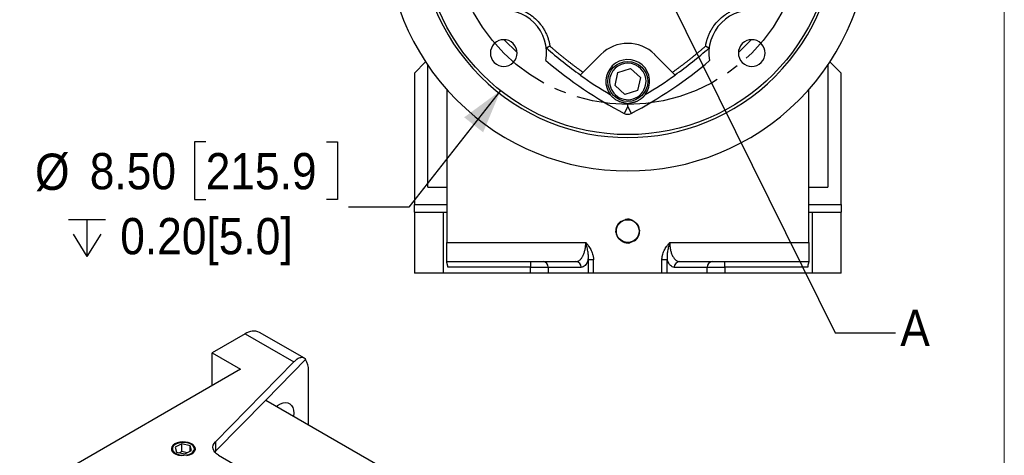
# Model space of a CAD drawing. Header units: inches. Extents: x 0 to 85.2, y 0 to 55.
# Tile 16 of 20: x 64.6 to 85, y 30.9 to 39.9. Entities that reach past the tile are written whole.
import ezdxf

# ---------------------------------------------------------------- set-up
doc = ezdxf.new("R2010")
doc.units = ezdxf.units.IN
doc.header["$LTSCALE"] = 5
doc.header["$MEASUREMENT"] = 0
doc.linetypes.add('SLD-Center', pattern=[0.75, 0.6, -0.05, 0.05, -0.05])
doc.linetypes.add('SLD-Solid', pattern=[0])
doc.layers.add('CENTER', color=40, linetype='SLD-Center')
doc.layers.add('SLD-DEFPOINTS', color=7, linetype='Continuous')
doc.layers.add('DIMENSIONS', color=140, linetype='SLD-Solid', lineweight=25)
doc.layers.add('TEXT', color=140, linetype='SLD-Solid', lineweight=25)
doc.styles.add('SLDTEXTSTYLE0', font='GOTHIC.TTF', dxfattribs={"width": 0.913})
doc.styles.get("Standard").update_dxf_attribs({"font": 'GOTHIC.TTF'})
doc.dimstyles.new('SLDDIMSTYLE6', dxfattribs={"dimtxt": 0.75, "dimasz": 0.9, "dimexe": 0, "dimexo": 0.0625, "dimgap": 0.1875, "dimtad": 0, "dimtih": 1, "dimtoh": 1, "dimrnd": 1e-09, "dimzin": 4, "dimdsep": 46, "dimtxsty": 'SLDTEXTSTYLE0', "dimsah": 1, "dimcen": 0.09, "dimadec": 0, "dimazin": 1, "dimtfac": 1, "dimtofl": 0, "dimtmove": 0, "dimatfit": 3, "dimfxl": 0, "dimfrac": 2, "dimtolj": 1, "dimtzin": 12, "dimarcsym": 0})
doc.dimstyles.new('SLDDIMSTYLE7', dxfattribs={"dimtxt": 0.18, "dimasz": 0.9, "dimexe": 0, "dimexo": 0.0625, "dimgap": 0, "dimtad": 0, "dimtih": 1, "dimtoh": 1, "dimdec": 0, "dimrnd": 1e-09, "dimzin": 0, "dimdsep": 46, "dimtxsty": 'Standard', "dimblk1": 'NONE', "dimblk2": 'NONE', "dimsah": 1, "dimcen": 0.09, "dimadec": 0, "dimazin": 0, "dimtfac": 0.9, "dimtdec": 0, "dimtofl": 0, "dimtmove": 0, "dimatfit": 3, "dimldrblk": 'NONE', "dimfxl": 0, "dimfrac": 2, "dimtolj": 1, "dimtzin": 0, "dimarcsym": 0})
doc.dimstyles.new('SLDDIMSTYLE8', dxfattribs={"dimtxt": 0.75, "dimasz": 0.9, "dimexe": 0, "dimexo": 0.0625, "dimgap": 0.1875, "dimtad": 0, "dimtih": 1, "dimtoh": 1, "dimrnd": 1e-09, "dimzin": 12, "dimdsep": 46, "dimtxsty": 'SLDTEXTSTYLE0', "dimsah": 1, "dimcen": 0, "dimadec": 0, "dimazin": 3, "dimtfac": 1, "dimtofl": 0, "dimtmove": 0, "dimatfit": 3, "dimfxl": 0, "dimfrac": 2, "dimtolj": 1, "dimtzin": 12, "dimarcsym": 0})
doc.dimstyles.new('SLDDIMSTYLE9', dxfattribs={"dimtxt": 0.75, "dimasz": 0.9, "dimexe": 0, "dimexo": 0.0625, "dimgap": 0.1875, "dimtad": 0, "dimtih": 1, "dimtoh": 1, "dimrnd": 1e-09, "dimzin": 4, "dimdsep": 46, "dimtxsty": 'SLDTEXTSTYLE0', "dimsah": 1, "dimcen": 0, "dimadec": 0, "dimazin": 1, "dimtfac": 1, "dimtofl": 0, "dimtmove": 0, "dimatfit": 3, "dimfxl": 0, "dimfrac": 2, "dimtolj": 1, "dimtzin": 12, "dimarcsym": 0})

# ---------------------------------------------------------------- blocks, each defined once
blk = doc.blocks.new('Block2')
at = {"color": 7, "linetype": 'SLD-Solid', "lineweight": 18}
blk.add_line((85, 0), (85, 55), dxfattribs=at)
blk = doc.blocks.new('_D_18')
at = {"layer": 'DIMENSIONS'}
for p, q in [((59.834, 46.782), (63.758, 46.782)), ((63.133, 46.782), (63.133, 43.015)), ((61.886, 41.892), (61.657, 41.892)), ((61.657, 41.892), (61.657, 40.702)), ((64.38, 41.892), (64.608, 41.892)), ((64.608, 41.892), (64.608, 40.702)), ((61.657, 40.702), (61.886, 40.702)), ((63.133, 36.782), (63.133, 40.549)), ((64.608, 40.702), (64.38, 40.702)), ((59.834, 36.782), (63.758, 36.782))]:
    blk.add_line(p, q, dxfattribs=at)
for points in [[(63.133, 46.782), (62.883, 45.882), (63.383, 45.882)], [(63.133, 36.782), (63.383, 37.682), (62.883, 37.682)]]:
    blk.add_solid(points, dxfattribs=at)
at = {"layer": 'DIMENSIONS', "char_height": 0.75, "attachment_point": 1, "style": 'SLDTEXTSTYLE0'}
for s, insert in [('%%c', (61.32, 43.003)), ('10.00', (62.451, 43.003)), ('254.0', (61.886, 41.66))]:
    blk.add_mtext(s, dxfattribs=dict(at, insert=insert))
blk = doc.blocks.new('_D_19')
at = {"layer": 'DIMENSIONS'}
for p, q in [((68.725, 52.005), (68.496, 52.005)), ((68.496, 52.005), (68.496, 50.814)), ((71.219, 52.005), (71.447, 52.005)), ((71.447, 52.005), (71.447, 50.814)), ((73.082, 50.924), (71.988, 50.924)), ((75.723, 45.085), (73.082, 50.924)), ((68.496, 50.814), (68.725, 50.814)), ((71.447, 50.814), (71.219, 50.814))]:
    blk.add_line(p, q, dxfattribs=at)
blk.add_solid([(75.723, 45.085), (75.58, 46.008), (75.124, 45.802)], dxfattribs=at)
at = {"layer": 'DIMENSIONS', "char_height": 0.75, "attachment_point": 1, "style": 'SLDTEXTSTYLE0'}
for s, insert in [('%%c', (68.436, 53.115)), ('7.25', (69.568, 53.115)), ('184.2', (68.725, 51.772)), ('B.C.', (69.001, 50.429))]:
    blk.add_mtext(s, dxfattribs=dict(at, insert=insert))
blk = doc.blocks.new('SW_SYMBOL_HOLE_DEPTH')
at = {"layer": 'DIMENSIONS', "color": 0}
for p, q in [((0, 172.2), (157.5, 172.2)), ((78.7, 172.2), (78.7, 14.8)), ((19.7, 109.3), (78.7, 14.8)), ((137.8, 109.3), (78.7, 14.8))]:
    blk.add_line(p, q, dxfattribs=at)
blk = doc.blocks.new('_D_21')
at = {"layer": 'DIMENSIONS'}
for p, q in [((74.588, 38.442), (72.694, 36.035)), ((68.493, 37.384), (68.265, 37.384)), ((68.265, 37.384), (68.265, 36.194)), ((70.987, 37.384), (71.216, 37.384)), ((71.216, 37.384), (71.216, 36.194)), ((68.265, 36.194), (68.493, 36.194)), ((71.216, 36.194), (70.987, 36.194)), ((72.694, 36.035), (71.444, 36.035))]:
    blk.add_line(p, q, dxfattribs=at)
blk.add_solid([(74.588, 38.442), (73.835, 37.89), (74.228, 37.58)], dxfattribs=at)
at = {"layer": 'DIMENSIONS', "xscale": 0.004866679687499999, "yscale": 0.004866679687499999, "zscale": 0.004866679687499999}
blk.add_blockref('SW_SYMBOL_HOLE_DEPTH', (65.656, 34.943), dxfattribs=at)
at = {"layer": 'DIMENSIONS', "char_height": 0.75, "attachment_point": 1, "style": 'SLDTEXTSTYLE0'}
for s, insert in [('%%c', (64.966, 37.14)), ('8.50', (66.097, 37.152)), ('215.9', (68.493, 37.152)), ('0.20[5.0]', (66.727, 35.809))]:
    blk.add_mtext(s, dxfattribs=dict(at, insert=insert))
blk = doc.blocks.new('_NONE')

msp = doc.modelspace()

# ---------------------------------------------------------------- linework, layer by layer
for p, q in [((74.663, 39.494), (74.929, 39.229)), ((79.504, 39.229), (79.77, 39.494)), ((76.66, 39.189), (76.234, 38.763)), ((78.199, 38.763), (77.773, 39.189)), ((73.038, 39.036), (72.807, 38.806)), ((73.083, 36.447), (73.083, 38.969)), ((77.013, 38.818), (77.275, 38.902)), ((77.275, 38.902), (77.479, 38.716)), ((81.35, 38.969), (81.35, 36.447)), ((81.626, 38.806), (81.395, 39.036)), ((72.807, 38.806), (72.807, 36.089)), ((76.954, 38.549), (77.013, 38.818)), ((77.479, 38.716), (77.42, 38.447)), ((81.626, 36.089), (81.626, 38.806)), ((77.158, 38.363), (76.954, 38.549)), ((73.476, 38.464), (73.476, 35.302)), ((77.42, 38.447), (77.158, 38.363)), ((80.957, 35.302), (80.957, 38.464)), ((77.217, 38.111), (77.144, 37.971)), ((77.217, 38.111), (77.29, 37.971)), ((73.083, 36.447), (73.476, 36.447)), ((80.957, 36.447), (81.35, 36.447)), ((72.807, 35.932), (72.807, 36.089)), ((72.807, 36.089), (73.476, 36.089)), ((80.957, 36.089), (81.626, 36.089)), ((81.626, 36.089), (81.626, 35.932)), ((72.807, 35.932), (72.807, 34.672)), ((72.807, 35.932), (73.398, 35.932)), ((73.398, 35.932), (73.398, 34.672)), ((73.398, 35.932), (73.476, 35.932)), ((80.957, 35.932), (81.035, 35.932)), ((81.035, 34.672), (81.035, 35.932)), ((81.035, 35.932), (81.626, 35.932)), ((81.626, 34.672), (81.626, 35.932)), ((76.972, 35.518), (76.985, 35.621)), ((77.077, 35.74), (77.173, 35.78)), ((77.322, 35.76), (77.404, 35.697)), ((77.462, 35.558), (77.448, 35.455)), ((73.476, 35.302), (76.349, 35.302)), ((73.476, 34.908), (73.476, 35.302)), ((77.111, 35.316), (77.029, 35.379)), ((77.356, 35.336), (77.26, 35.296)), ((78.084, 35.302), (80.957, 35.302)), ((80.957, 35.302), (80.957, 34.908)), ((73.476, 34.908), (76.146, 34.908)), ((73.476, 34.901), (73.476, 34.908)), ((75.209, 34.908), (75.209, 34.79)), ((76.4, 34.941), (76.4, 34.672)), ((76.509, 34.941), (76.4, 34.941)), ((76.509, 34.672), (76.509, 34.941)), ((77.924, 34.672), (77.924, 34.941)), ((78.034, 34.941), (77.924, 34.941)), ((78.034, 34.672), (78.034, 34.941)), ((78.287, 34.908), (80.957, 34.908)), ((79.224, 34.79), (79.224, 34.908)), ((80.957, 34.908), (80.957, 34.901)), ((73.398, 34.672), (72.807, 34.672)), ((75.209, 34.672), (73.398, 34.672)), ((75.209, 34.79), (73.498, 34.79)), ((75.209, 34.79), (75.575, 34.79)), ((75.209, 34.672), (75.209, 34.79)), ((75.575, 34.672), (75.209, 34.672)), ((75.575, 34.79), (75.575, 34.672)), ((75.575, 34.79), (76.256, 34.79)), ((76.4, 34.672), (75.575, 34.672)), ((76.509, 34.672), (76.4, 34.672)), ((77.924, 34.672), (76.509, 34.672)), ((78.034, 34.672), (77.924, 34.672)), ((78.858, 34.672), (78.034, 34.672)), ((78.178, 34.79), (78.858, 34.79)), ((78.858, 34.672), (78.858, 34.79)), ((78.858, 34.79), (79.224, 34.79)), ((79.224, 34.672), (78.858, 34.672)), ((79.224, 34.79), (79.224, 34.672)), ((80.936, 34.79), (79.224, 34.79)), ((81.035, 34.672), (79.224, 34.672)), ((81.626, 34.672), (81.035, 34.672)), ((69.312, 33.416), (68.63, 33.022)), ((69.312, 33.416), (70.318, 32.835)), ((70.532, 32.911), (69.607, 33.445)), ((68.63, 33.022), (69.214, 32.685)), ((68.63, 32.347), (68.63, 33.022)), ((70.318, 32.835), (68.694, 31.18)), ((70.56, 32.888), (69.734, 32.047)), ((69.214, 32.685), (65.178, 30.354)), ((70.62, 31.536), (70.62, 32.661)), ((69.734, 32.047), (68.694, 30.987)), ((69.734, 32.047), (72.181, 30.634)), ((70.314, 31.777), (70.31, 31.715)), ((68.003, 31.141), (67.861, 31.075)), ((68.173, 31.103), (68.003, 31.141)), ((68.003, 30.98), (68.003, 31.141)), ((68.694, 31.18), (68.694, 30.987)), ((67.87, 31.131), (67.856, 31.122)), ((67.861, 31.075), (67.89, 30.971)), ((67.89, 30.971), (68.06, 30.934)), ((68.003, 30.98), (67.953, 30.957)), ((68.109, 30.957), (68.003, 30.98)), ((68.06, 30.934), (68.201, 31)), ((68.201, 31), (68.173, 31.103)), ((68.173, 30.987), (68.173, 31.103)), ((68.207, 31.122), (68.192, 31.131)), ((68.694, 30.987), (68.68, 30.971)), ((68.758, 30.907), (74.651, 27.505))]:
    msp.add_line(p, q)
at = {"flags": 128}
for points in [[(69.956, 31.919), (69.979, 31.936), (70.036, 31.968), (70.092, 31.988), (70.144, 31.995), (70.192, 31.988), (70.234, 31.969), (70.268, 31.936), (70.293, 31.892), (70.309, 31.839), (70.314, 31.777)], [(67.856, 31.139), (67.819, 31.112), (67.794, 31.08), (67.784, 31.046), (67.787, 31.012), (67.805, 30.979), (67.836, 30.949), (67.878, 30.925), (67.929, 30.907), (67.986, 30.897)], [(68.192, 30.944), (68.227, 30.97), (68.25, 31.001), (68.259, 31.033), (68.254, 31.066), (68.234, 31.097), (68.202, 31.125), (68.159, 31.146), (68.108, 31.161), (68.053, 31.169), (67.996, 31.167), (67.941, 31.158), (67.891, 31.141), (67.851, 31.118), (67.822, 31.09), (67.806, 31.058), (67.804, 31.025), (67.817, 30.993), (67.843, 30.963), (67.88, 30.939), (67.928, 30.92), (67.981, 30.909), (68.038, 30.906), (68.095, 30.911), (68.147, 30.924), (68.192, 30.944)], [(68.105, 30.901), (68.159, 30.915), (68.207, 30.936), (68.243, 30.963), (68.268, 30.995), (68.279, 31.029), (68.275, 31.063), (68.257, 31.096), (68.226, 31.126), (68.184, 31.15), (68.133, 31.168), (68.076, 31.178), (68.016, 31.18), (67.957, 31.174), (67.903, 31.16), (67.856, 31.139)], [(68.758, 30.907), (68.717, 30.935), (68.684, 30.967), (68.66, 31.001), (68.647, 31.037), (68.643, 31.074), (68.65, 31.111), (68.667, 31.146), (68.694, 31.18)]]:
    msp.add_lwpolyline(points, dxfattribs=at)
for centre, radius in [((77.217, 41.782), 4.25), ((77.217, 38.632), 0.413), ((77.217, 35.538), 0.236)]:
    msp.add_circle(centre, radius)
for centre, radius, start, end in [((77.217, 41.782), 5, 315, 135), ((77.217, 41.782), 4.309, 315, 135), ((77.217, 41.782), 5, 135, 315), ((77.217, 41.782), 4.309, 135, 315), ((74.653, 39.219), 0.886, 349.7818, 100.2182), ((79.78, 39.219), 0.886, 79.7818, 135), ((79.78, 39.219), 0.886, 135, 190.2182), ((74.653, 39.219), 0.276, 315, 135), ((79.78, 39.219), 0.276, 315, 135), ((74.653, 39.219), 0.276, 135, 315), ((81.253, 45.819), 8.653, 228.6432, 234.5773), ((77.217, 38.632), 0.787, 45, 135), ((73.18, 45.819), 8.653, 305.4227, 311.3568), ((79.78, 39.219), 0.276, 135, 315), ((77.217, 38.632), 0.453, 323.0778, 135), ((81.253, 45.819), 8.858, 229.7112, 242.3584), ((77.217, 38.632), 0.453, 135, 216.9222), ((77.217, 38.632), 0.378, 347.6959, 167.6959), ((73.18, 45.819), 8.858, 297.6416, 310.2888), ((81.253, 45.819), 8.659, 234.5712, 239.4694), ((77.217, 38.632), 0.378, 167.6959, 347.6959), ((73.18, 45.819), 8.659, 300.5306, 305.4288), ((81.253, 45.819), 8.659, 241.8832, 242.2124), ((77.217, 38.632), 0.453, 264.4305, 275.5695), ((73.18, 45.819), 8.659, 297.7876, 298.1168), ((77.217, 38.111), 0.157, 242.3584, 297.6416), ((77.217, 35.538), 0.246, 124.6864, 160.2101), ((77.217, 35.538), 0.246, 64.6864, 100.2101), ((77.217, 35.538), 0.246, 4.6864, 40.2101), ((77.217, 35.538), 0.246, 184.6864, 220.2101), ((77.217, 35.538), 0.246, 304.6864, 340.2101), ((77.217, 35.538), 0.246, 244.6864, 280.2101), ((75.461, 34.794), 0.114, 357.9835, 87.8307), ((76.142, 34.794), 0.114, 357.9835, 87.8307), ((78.292, 34.794), 0.114, 92.1693, 182.0166), ((78.972, 34.794), 0.114, 92.1693, 182.0165), ((69.485, 33.169), 0.302, 66.1853, 125.125), ((70.278, 32.68), 0.342, 356.776, 36.3243), ((67.905, 31.009), 0.123, 113.6435, 170.7367), ((68.151, 31.005), 0.13, 10.9393, 64.6803)]:
    msp.add_arc(centre, radius, start, end)
for points, knots in [([(74.796, 40.173), (74.802, 40.172), (74.815, 40.17), (74.833, 40.167), (74.851, 40.163), (74.868, 40.159), (74.886, 40.155), (74.904, 40.15), (74.922, 40.145), (74.958, 40.135), (75.011, 40.115), (75.082, 40.084), (75.15, 40.047), (75.238, 39.989), (75.338, 39.904), (75.424, 39.803), (75.482, 39.715), (75.519, 39.647), (75.55, 39.577), (75.571, 39.517), (75.585, 39.47), (75.594, 39.434), (75.601, 39.398), (75.605, 39.374), (75.607, 39.362)], [0, 0, 0, 0, 0.014954, 0.029891, 0.044818, 0.059739, 0.07466, 0.089587, 0.104524, 0.119477, 0.181512, 0.243578, 0.307265, 0.370985, 0.500003, 0.62902, 0.692706, 0.756427, 0.818461, 0.880528, 0.910405, 0.940247, 0.970098, 1, 1, 1, 1]), ([(78.826, 39.362), (78.827, 39.368), (78.829, 39.38), (78.832, 39.398), (78.836, 39.416), (78.84, 39.434), (78.844, 39.452), (78.848, 39.469), (78.853, 39.487), (78.864, 39.523), (78.883, 39.577), (78.914, 39.647), (78.952, 39.715), (79.009, 39.803), (79.095, 39.904), (79.196, 39.989), (79.283, 40.047), (79.352, 40.084), (79.422, 40.115), (79.481, 40.137), (79.529, 40.15), (79.565, 40.159), (79.601, 40.167), (79.625, 40.171), (79.637, 40.173)], [0, 0, 0, 0, 0.0149538, 0.0298913, 0.044818, 0.0597392, 0.0746603, 0.0895868, 0.104524, 0.1194773, 0.1815116, 0.2435781, 0.3072649, 0.3709851, 0.5000026, 0.6290202, 0.6927064, 0.7564271, 0.8184606, 0.8805279, 0.910405, 0.9402472, 0.9700978, 1, 1, 1, 1]), ([(75.534, 39.318), (75.534, 39.319), (75.533, 39.32), (75.534, 39.321), (75.534, 39.322), (75.535, 39.323), (75.535, 39.323), (75.536, 39.323)], [0, 0, 0, 0, 0.20846, 0.412076, 0.611444, 0.807197, 1, 1, 1, 1]), ([(75.607, 39.362), (75.605, 39.361), (75.602, 39.359), (75.597, 39.356), (75.593, 39.354), (75.59, 39.352), (75.587, 39.351), (75.581, 39.348), (75.573, 39.343), (75.563, 39.338), (75.555, 39.334), (75.548, 39.33), (75.543, 39.327), (75.538, 39.325), (75.537, 39.324), (75.536, 39.323)], [0, 0, 0, 0, 0.056058, 0.106372, 0.150943, 0.189768, 0.222845, 0.250175, 0.382696, 0.500041, 0.608378, 0.712406, 0.812252, 0.908061, 1, 1, 1, 1]), ([(75.607, 39.362), (75.622, 39.349), (75.651, 39.324), (75.695, 39.286), (75.74, 39.248), (75.784, 39.211), (75.829, 39.174), (75.875, 39.137), (75.92, 39.101), (75.966, 39.065), (76.012, 39.029), (76.058, 38.994), (76.104, 38.959), (76.151, 38.924), (76.198, 38.89), (76.245, 38.855), (76.277, 38.833), (76.292, 38.822)], [0, 0, 0, 0, 0.066713, 0.133406, 0.200083, 0.266745, 0.333397, 0.400041, 0.466681, 0.533319, 0.599959, 0.666603, 0.733255, 0.799917, 0.866594, 0.933287, 1, 1, 1, 1]), ([(78.141, 38.822), (78.157, 38.833), (78.188, 38.855), (78.235, 38.89), (78.282, 38.924), (78.329, 38.959), (78.375, 38.994), (78.422, 39.029), (78.467, 39.065), (78.513, 39.101), (78.559, 39.137), (78.604, 39.174), (78.649, 39.211), (78.693, 39.248), (78.738, 39.286), (78.782, 39.324), (78.811, 39.349), (78.826, 39.362)], [0, 0, 0, 0, 0.066713, 0.133406, 0.200083, 0.266745, 0.333397, 0.400041, 0.466681, 0.533319, 0.599959, 0.666603, 0.733255, 0.799917, 0.866594, 0.933287, 1, 1, 1, 1]), ([(78.826, 39.362), (78.828, 39.361), (78.831, 39.359), (78.835, 39.357), (78.84, 39.354), (78.848, 39.35), (78.859, 39.344), (78.871, 39.338), (78.88, 39.333), (78.887, 39.329), (78.892, 39.326), (78.895, 39.325), (78.897, 39.324), (78.898, 39.323)], [0, 0, 0, 0, 0.0508054, 0.1010419, 0.1507118, 0.1998172, 0.3666912, 0.499981, 0.6371183, 0.765322, 0.8463989, 0.9245905, 1, 1, 1, 1]), ([(78.898, 39.323), (78.898, 39.323), (78.898, 39.323), (78.899, 39.322), (78.9, 39.321), (78.9, 39.32), (78.9, 39.319), (78.9, 39.318)], [0, 0, 0, 0, 0.194917, 0.391205, 0.590058, 0.792626, 1, 1, 1, 1]), ([(77.173, 38.182), (77.17, 38.182), (77.164, 38.183), (77.155, 38.184), (77.147, 38.185), (77.138, 38.187), (77.129, 38.188), (77.121, 38.19), (77.112, 38.192), (77.104, 38.194), (77.087, 38.198), (77.063, 38.206), (77.028, 38.22), (76.995, 38.237), (76.963, 38.257), (76.933, 38.279), (76.91, 38.299), (76.893, 38.316), (76.879, 38.33), (76.866, 38.345), (76.859, 38.355), (76.855, 38.36)], [0, 0, 0, 0, 0.031613, 0.062212, 0.091815, 0.120438, 0.148103, 0.174832, 0.20065, 0.225583, 0.249664, 0.342071, 0.423921, 0.499834, 0.575673, 0.657413, 0.749673, 0.805175, 0.865213, 0.930078, 1, 1, 1, 1]), ([(77.537, 38.312), (77.535, 38.31), (77.531, 38.307), (77.525, 38.301), (77.52, 38.296), (77.514, 38.291), (77.508, 38.285), (77.501, 38.28), (77.495, 38.276), (77.489, 38.271), (77.483, 38.266), (77.472, 38.259), (77.457, 38.249), (77.437, 38.236), (77.415, 38.225), (77.395, 38.216), (77.376, 38.208), (77.357, 38.202), (77.338, 38.196), (77.319, 38.191), (77.299, 38.187), (77.28, 38.184), (77.267, 38.183), (77.261, 38.182)], [0, 0, 0, 0, 0.028478, 0.056087, 0.082859, 0.108831, 0.134043, 0.158537, 0.182361, 0.205568, 0.228211, 0.250351, 0.313575, 0.374988, 0.436592, 0.50037, 0.556999, 0.617525, 0.682692, 0.753096, 0.829211, 0.911413, 1, 1, 1, 1]), ([(77.579, 38.36), (77.577, 38.358), (77.573, 38.353), (77.567, 38.346), (77.562, 38.339), (77.556, 38.332), (77.549, 38.325), (77.543, 38.319), (77.539, 38.314), (77.537, 38.312)], [0, 0, 0, 0, 0.158202, 0.311122, 0.458849, 0.601484, 0.739136, 0.871929, 1, 1, 1, 1]), ([(76.146, 34.908), (76.148, 34.908), (76.152, 34.908), (76.157, 34.909), (76.163, 34.909), (76.167, 34.91), (76.172, 34.911), (76.176, 34.912), (76.179, 34.913), (76.189, 34.916), (76.202, 34.923), (76.222, 34.936), (76.24, 34.952), (76.258, 34.972), (76.274, 34.996), (76.295, 35.032), (76.317, 35.084), (76.331, 35.138), (76.339, 35.177), (76.342, 35.197), (76.344, 35.218), (76.346, 35.239), (76.348, 35.26), (76.349, 35.281), (76.349, 35.295), (76.349, 35.302)], [0, 0, 0, 0, 0.019899, 0.038512, 0.055839, 0.07188, 0.086635, 0.100104, 0.112286, 0.123183, 0.191803, 0.252789, 0.321774, 0.385839, 0.454172, 0.518925, 0.650172, 0.772866, 0.805954, 0.83879, 0.871397, 0.903798, 0.936016, 0.968075, 1, 1, 1, 1]), ([(76.4, 34.941), (76.403, 34.966), (76.404, 34.991), (76.402, 35.045), (76.4, 35.074), (76.391, 35.134), (76.386, 35.165), (76.37, 35.231), (76.36, 35.266), (76.349, 35.302)], [0, 0, 0, 0, 0.25, 0.25, 0.5, 0.5, 0.75, 0.75, 1, 1, 1, 1]), ([(76.349, 35.302), (76.353, 35.297), (76.361, 35.289), (76.372, 35.275), (76.383, 35.262), (76.394, 35.249), (76.404, 35.236), (76.42, 35.214), (76.441, 35.181), (76.465, 35.136), (76.484, 35.089), (76.496, 35.049), (76.503, 35.016), (76.507, 34.991), (76.509, 34.966), (76.509, 34.949), (76.509, 34.941)], [0, 0, 0, 0, 0.044146, 0.087347, 0.129622, 0.170991, 0.211474, 0.251095, 0.377494, 0.499864, 0.626417, 0.750204, 0.813611, 0.876238, 0.938296, 1, 1, 1, 1]), ([(77.924, 34.941), (77.924, 34.945), (77.924, 34.953), (77.924, 34.966), (77.925, 34.978), (77.927, 34.991), (77.928, 35.003), (77.93, 35.016), (77.933, 35.028), (77.938, 35.053), (77.949, 35.089), (77.968, 35.136), (77.992, 35.181), (78.016, 35.218), (78.039, 35.25), (78.061, 35.276), (78.076, 35.293), (78.084, 35.302)], [0, 0, 0, 0, 0.030803, 0.061673, 0.092638, 0.123726, 0.154962, 0.186373, 0.217984, 0.249823, 0.373507, 0.500164, 0.622431, 0.748935, 0.828978, 0.912611, 1, 1, 1, 1]), ([(78.084, 35.302), (78.073, 35.266), (78.063, 35.231), (78.048, 35.165), (78.042, 35.134), (78.033, 35.074), (78.031, 35.045), (78.029, 34.991), (78.03, 34.966), (78.034, 34.941)], [0, 0, 0, 0, 0.25, 0.25, 0.5, 0.5, 0.75, 0.75, 1, 1, 1, 1]), ([(78.084, 35.302), (78.084, 35.298), (78.084, 35.289), (78.085, 35.277), (78.085, 35.265), (78.086, 35.253), (78.087, 35.24), (78.088, 35.228), (78.089, 35.216), (78.091, 35.204), (78.092, 35.192), (78.094, 35.18), (78.096, 35.168), (78.102, 35.136), (78.116, 35.084), (78.138, 35.032), (78.159, 34.996), (78.176, 34.972), (78.194, 34.952), (78.212, 34.936), (78.231, 34.923), (78.247, 34.915), (78.261, 34.911), (78.273, 34.909), (78.282, 34.908), (78.287, 34.908)], [0, 0, 0, 0, 0.018608, 0.037259, 0.055958, 0.074708, 0.093516, 0.112385, 0.131321, 0.150328, 0.16941, 0.188572, 0.207819, 0.227155, 0.349843, 0.481094, 0.545841, 0.614178, 0.678238, 0.747227, 0.808208, 0.876832, 0.908737, 0.949794, 1, 1, 1, 1]), ([(73.498, 34.79), (73.498, 34.792), (73.497, 34.796), (73.497, 34.802), (73.497, 34.808), (73.496, 34.814), (73.495, 34.82), (73.494, 34.83), (73.491, 34.843), (73.487, 34.858), (73.483, 34.872), (73.48, 34.883), (73.478, 34.891), (73.477, 34.897), (73.477, 34.9), (73.476, 34.901)], [0, 0, 0, 0, 0.0412913, 0.0825337, 0.1238702, 0.1654427, 0.207391, 0.2498508, 0.3733882, 0.499877, 0.6247497, 0.7493917, 0.8338789, 0.9171331, 1, 1, 1, 1]), ([(76.4, 34.941), (76.381, 34.893), (76.358, 34.855), (76.309, 34.803), (76.282, 34.79), (76.256, 34.79)], [0, 0, 0, 0, 0.5, 0.5, 1, 1, 1, 1]), ([(78.178, 34.79), (78.151, 34.79), (78.124, 34.803), (78.075, 34.855), (78.052, 34.893), (78.034, 34.941)], [0, 0, 0, 0, 0.5, 0.5, 1, 1, 1, 1]), ([(80.957, 34.901), (80.957, 34.9), (80.957, 34.899), (80.956, 34.897), (80.956, 34.894), (80.955, 34.891), (80.954, 34.888), (80.953, 34.882), (80.95, 34.872), (80.946, 34.858), (80.942, 34.843), (80.939, 34.828), (80.937, 34.814), (80.936, 34.802), (80.936, 34.794), (80.936, 34.79)], [0, 0, 0, 0, 0.041313, 0.082618, 0.12402, 0.165625, 0.207538, 0.249859, 0.374747, 0.499901, 0.626087, 0.749366, 0.834042, 0.917208, 1, 1, 1, 1]), ([(70.56, 32.888), (70.558, 32.89), (70.555, 32.893), (70.55, 32.898), (70.545, 32.902), (70.54, 32.906), (70.535, 32.91), (70.53, 32.913), (70.524, 32.916), (70.518, 32.918), (70.505, 32.923), (70.484, 32.926), (70.454, 32.923), (70.421, 32.912), (70.394, 32.897), (70.373, 32.883), (70.359, 32.873), (70.346, 32.861), (70.332, 32.849), (70.323, 32.84), (70.318, 32.835)], [0, 0, 0, 0, 0.027099, 0.054164, 0.08121, 0.108256, 0.135319, 0.162418, 0.18957, 0.216792, 0.244102, 0.370224, 0.496879, 0.623925, 0.751351, 0.801136, 0.850796, 0.900428, 0.950131, 1, 1, 1, 1])]:
    msp.add_open_spline(points, degree=3, knots=knots)
msp.add_open_spline([(77.217, 38.111), (77.217, 38.127), (77.217, 38.143), (77.217, 38.158)], degree=3)
at = {"layer": 'CENTER', "linetype": 'SLD-Center'}
msp.add_circle((77.217, 41.782), 3.625, dxfattribs=at)

# ---------------------------------------------------------------- block references
at = {"layer": 'SLD-DEFPOINTS'}
msp.add_blockref('Block2', (0, 0), dxfattribs=at)

# ---------------------------------------------------------------- texts
at = {"layer": 'TEXT', "insert": (82.85, 33.911), "char_height": 0.75, "attachment_point": 1, "style": 'SLDTEXTSTYLE0'}
msp.add_mtext('A', dxfattribs=at)

# ---------------------------------------------------------------- dimensions: what is measured, and where the dimension line sits
at = {"layer": 'DIMENSIONS'}
for p1, p2, text, dimstyle, picture, middle in [((78.71, 38.479), (75.723, 45.085), '<>\\PB.C.', 'SLDDIMSTYLE8', '_D_19', (69.972, 51.299)), ((79.845, 45.122), (74.588, 38.442), '<>\\P{\\fGDT;x}0.20[5.0]', 'SLDDIMSTYLE9', '_D_21', (68.205, 36.188))]:
    dim = msp.add_diameter_dim_2p(p1=p1, p2=p2, text=text, dimstyle=dimstyle, dxfattribs=at)
    dim.commit()
    dim.dimension.update_dxf_attribs({"geometry": picture, "text_midpoint": middle, "dimtype": 163})
dim = msp.add_linear_dim(base=(63.133, 36.782), p1=(59.584, 46.782), p2=(59.584, 36.782), angle=90, text='%%c<>', dimstyle='SLDDIMSTYLE6', dxfattribs=at)
dim.commit()
dim.dimension.update_dxf_attribs({"geometry": '_D_18', "text_midpoint": (63.133, 41.782), "dimtype": 160})

# ---------------------------------------------------------------- leaders
at = {"layer": 'TEXT', "has_arrowhead": 0}
msp.add_leader([(77.83, 40.857), (81.501, 33.433), (82.751, 33.433)], dimstyle='SLDDIMSTYLE7', dxfattribs=at)

doc.saveas('drawing.dxf')
